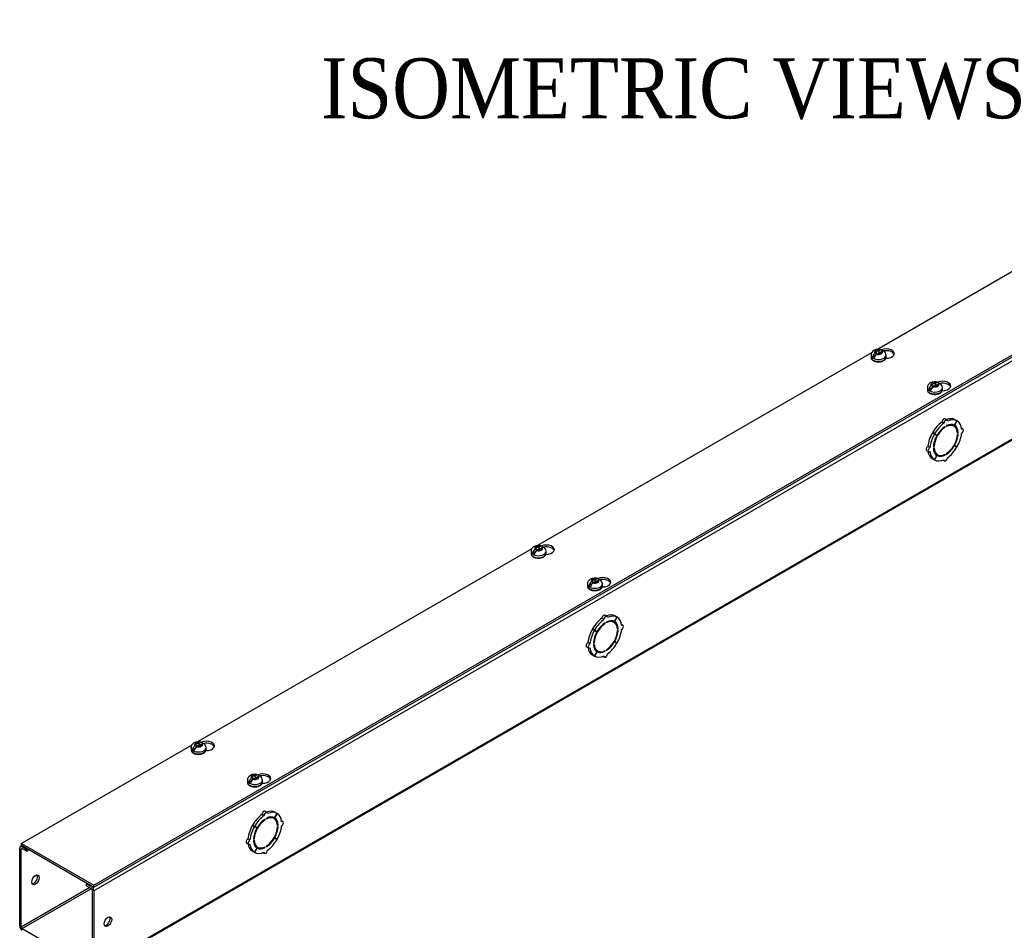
# Model space of a CAD drawing. Header units: inches. Extents: x 1 to 240, y -1 to 159.
# Tile 7 of 9: x 192 to 216, y 107 to 129. Entities that reach past the tile are written whole.
import ezdxf
from ezdxf.enums import TextEntityAlignment as Align

# ---------------------------------------------------------------- set-up
doc = ezdxf.new("R2010")
doc.units = ezdxf.units.IN
doc.header["$MEASUREMENT"] = 0
for name, color, linetype in [('COM56308-1', 7, 'Continuous'), ('COM70721-5', 7, 'Continuous'), ('Default', 7, 'Continuous'), ('SCS19515', 7, 'Continuous')]:
    doc.layers.add(name, color=color, linetype=linetype)
doc.styles.add('SEACAD_Times_New_Roman', font='times.ttf')

# ---------------------------------------------------------------- blocks, each defined once
blk = doc.blocks.new('SE7')
at = {"layer": 'COM56308-1', "color": 7, "linetype": 'Continuous'}
for p, q in [((193.416, 107.629), (235.798, 132.098)), ((193.416, 107.582), (235.798, 132.051)), ((221.317, 125.82), (212.975, 121.004)), ((212.831, 120.921), (204.49, 116.105)), ((204.346, 116.022), (196.005, 111.206)), ((195.861, 111.123), (191.612, 108.67)), ((191.612, 108.67), (193.416, 107.629)), ((191.612, 108.624), (191.612, 108.67)), ((191.612, 108.624), (193.416, 107.582)), ((193.416, 107.582), (193.416, 107.629))]:
    blk.add_line(p, q, dxfattribs=at)
for centre, start_param, end_param in [((213.194, 120.901), 1.524825, 5.347731), ((213.194, 120.855), 3.341468, 5.038531), ((214.601, 120.089), 1.524825, 5.347731), ((214.601, 120.043), 3.341468, 5.038531), ((204.709, 116.002), 1.524825, 5.347731), ((204.709, 115.956), 3.341468, 5.038531), ((206.116, 115.19), 1.524825, 5.347731), ((206.116, 115.144), 3.341468, 5.038531), ((196.224, 111.103), 1.524825, 5.347731), ((196.224, 111.057), 3.341468, 5.038531), ((197.63, 110.291), 1.524825, 5.347731), ((197.63, 110.245), 3.341468, 5.038531)]:
    blk.add_ellipse(centre, major_axis=(-0.203, 0), ratio=0.57735, start_param=start_param, end_param=end_param, dxfattribs=at)
at = {"layer": 'COM70721-5', "color": 7, "linetype": 'Continuous'}
for p, q in [((235.843, 131.981), (193.416, 107.486)), ((193.416, 105.539), (235.843, 130.034)), ((193.398, 105.5), (235.825, 129.994)), ((214.636, 119.162), (214.585, 119.191)), ((214.712, 119.241), (214.661, 119.271)), ((214.96, 119.218), (214.898, 119.11)), ((214.9, 119.109), (214.963, 119.217)), ((214.96, 119.218), (214.909, 119.248)), ((214.963, 119.217), (214.96, 119.218)), ((214.666, 119.059), (214.65, 119.068)), ((214.666, 119.059), (214.666, 119.079)), ((214.695, 119.096), (214.695, 119.075)), ((214.887, 119.088), (214.836, 119.117)), ((214.9, 119.109), (214.898, 119.11)), ((215.107, 119.013), (215.073, 119.033)), ((214.398, 118.891), (214.347, 118.92)), ((214.347, 118.92), (214.41, 118.885)), ((214.4, 118.895), (214.349, 118.925)), ((214.412, 118.888), (214.349, 118.925)), ((214.398, 118.891), (214.461, 118.855)), ((214.463, 118.859), (214.4, 118.895)), ((214.461, 118.855), (214.41, 118.885)), ((214.463, 118.859), (214.412, 118.888)), ((214.989, 118.925), (214.97, 118.937)), ((214.972, 118.915), (214.989, 118.925)), ((214.989, 118.893), (214.972, 118.883)), ((214.203, 118.478), (214.254, 118.448)), ((214.285, 118.553), (214.234, 118.583)), ((214.371, 118.569), (214.389, 118.579)), ((214.389, 118.546), (214.371, 118.536)), ((214.389, 118.579), (214.373, 118.588)), ((214.898, 118.603), (214.886, 118.61)), ((214.9, 118.606), (214.888, 118.613)), ((214.898, 118.603), (214.96, 118.566)), ((214.963, 118.57), (214.9, 118.606)), ((214.398, 118.244), (214.347, 118.274)), ((214.461, 118.352), (214.398, 118.244)), ((214.4, 118.243), (214.398, 118.244)), ((214.4, 118.243), (214.463, 118.351)), ((214.423, 118.403), (214.474, 118.373)), ((214.463, 118.351), (214.461, 118.352)), ((214.615, 118.24), (214.649, 118.22)), ((214.666, 118.366), (214.647, 118.377)), ((214.666, 118.366), (214.666, 118.386)), ((214.695, 118.402), (214.695, 118.382)), ((206.151, 114.263), (206.1, 114.292)), ((206.226, 114.342), (206.175, 114.372)), ((206.475, 114.32), (206.413, 114.211)), ((206.415, 114.21), (206.478, 114.318)), ((206.475, 114.32), (206.424, 114.349)), ((206.478, 114.318), (206.475, 114.32)), ((205.915, 113.996), (205.864, 114.026)), ((205.926, 113.989), (205.864, 114.026)), ((206.181, 114.16), (206.164, 114.169)), ((206.181, 114.16), (206.181, 114.18)), ((206.209, 114.197), (206.209, 114.176)), ((206.401, 114.189), (206.35, 114.218)), ((206.415, 114.21), (206.413, 114.211)), ((206.504, 114.026), (206.485, 114.038)), ((206.486, 114.016), (206.504, 114.026)), ((206.622, 114.114), (206.587, 114.134)), ((205.913, 113.992), (205.862, 114.021)), ((205.862, 114.021), (205.924, 113.986)), ((205.913, 113.992), (205.975, 113.956)), ((205.977, 113.96), (205.915, 113.996)), ((205.975, 113.956), (205.924, 113.986)), ((205.977, 113.96), (205.926, 113.989)), ((206.504, 113.994), (206.486, 113.984)), ((205.718, 113.579), (205.769, 113.549)), ((205.8, 113.654), (205.749, 113.684)), ((205.886, 113.67), (205.904, 113.68)), ((205.904, 113.647), (205.886, 113.637)), ((205.904, 113.68), (205.887, 113.689)), ((206.413, 113.704), (206.4, 113.711)), ((206.415, 113.707), (206.402, 113.714)), ((206.413, 113.704), (206.475, 113.667)), ((206.478, 113.671), (206.415, 113.707)), ((205.913, 113.345), (205.862, 113.375)), ((205.975, 113.453), (205.913, 113.345)), ((205.915, 113.344), (205.913, 113.345)), ((205.915, 113.344), (205.977, 113.452)), ((205.938, 113.504), (205.989, 113.474)), ((205.977, 113.452), (205.975, 113.453)), ((206.13, 113.341), (206.164, 113.321)), ((206.181, 113.467), (206.162, 113.478)), ((206.181, 113.467), (206.181, 113.487)), ((206.209, 113.503), (206.209, 113.483)), ((197.666, 109.364), (197.615, 109.393)), ((197.741, 109.443), (197.69, 109.473)), ((197.99, 109.421), (197.928, 109.312)), ((197.93, 109.311), (197.992, 109.419)), ((197.99, 109.421), (197.939, 109.45)), ((197.992, 109.419), (197.99, 109.421)), ((197.427, 109.093), (197.376, 109.122)), ((197.376, 109.122), (197.439, 109.087)), ((197.43, 109.097), (197.379, 109.127)), ((197.441, 109.09), (197.379, 109.127)), ((197.696, 109.261), (197.679, 109.27)), ((197.696, 109.261), (197.696, 109.281)), ((197.724, 109.298), (197.724, 109.277)), ((197.916, 109.29), (197.865, 109.319)), ((197.93, 109.311), (197.928, 109.312)), ((198.019, 109.127), (198, 109.139)), ((198.001, 109.117), (198.019, 109.127)), ((198.136, 109.215), (198.102, 109.235)), ((197.427, 109.093), (197.49, 109.057)), ((197.492, 109.061), (197.43, 109.097)), ((197.49, 109.057), (197.439, 109.087)), ((197.492, 109.061), (197.441, 109.09)), ((198.019, 109.095), (198.001, 109.085)), ((197.232, 108.68), (197.283, 108.65)), ((197.315, 108.756), (197.264, 108.785)), ((197.401, 108.771), (197.418, 108.781)), ((197.418, 108.748), (197.401, 108.738)), ((197.418, 108.781), (197.402, 108.79)), ((197.928, 108.805), (197.915, 108.812)), ((197.93, 108.808), (197.917, 108.815)), ((197.928, 108.805), (197.99, 108.768)), ((197.992, 108.772), (197.93, 108.808)), ((191.568, 106.606), (191.568, 108.553)), ((191.626, 108.616), (191.586, 108.593)), ((191.608, 108.53), (191.629, 108.542)), ((191.608, 106.583), (191.608, 108.53)), ((191.651, 108.601), (191.629, 108.589)), ((191.629, 108.589), (191.745, 108.522)), ((191.629, 108.542), (191.745, 108.475)), ((191.745, 108.522), (191.767, 108.534)), ((191.745, 108.475), (191.745, 108.522)), ((191.745, 108.475), (191.807, 108.511)), ((197.427, 108.446), (197.376, 108.476)), ((197.49, 108.554), (197.427, 108.446)), ((197.43, 108.445), (197.427, 108.446)), ((197.43, 108.445), (197.492, 108.553)), ((197.453, 108.605), (197.504, 108.575)), ((197.492, 108.553), (197.49, 108.554)), ((197.644, 108.442), (197.679, 108.422)), ((197.696, 108.568), (197.676, 108.579)), ((197.696, 108.568), (197.696, 108.588)), ((197.724, 108.604), (197.724, 108.584)), ((193.262, 107.671), (193.239, 107.659)), ((193.239, 107.659), (193.355, 107.592)), ((193.239, 107.612), (193.239, 107.659)), ((193.315, 107.568), (191.608, 106.583)), ((191.629, 106.547), (193.356, 107.545)), ((193.239, 107.612), (193.355, 107.545)), ((193.355, 107.592), (193.378, 107.604)), ((193.376, 107.51), (193.376, 105.562)), ((193.416, 107.486), (193.416, 105.539)), ((191.629, 106.547), (193.355, 105.55))]:
    blk.add_line(p, q, dxfattribs=at)
for centre, major_axis, start_param, end_param in [((214.629, 118.76), (0.281, 0.487), 0.896739, 1.566433), ((214.629, 119.216), (-0.0313, -0.0541), 3.141593, 5.497787), ((214.68, 119.187), (-0.0312, -0.0541), 2.356194, 5.497787), ((214.629, 118.76), (0.281, 0.487), 0.004363, 0.620067), ((214.68, 118.731), (0.281, 0.487), 0.004363, 0.674057), ((214.68, 118.731), (0.281, 0.487), 5.609128, 6.278822), ((214.68, 118.731), (-0.206, -0.357), 3.975495, 5.449283), ((214.68, 118.731), (0.281, 0.487), 0.896739, 1.566433), ((214.68, 118.731), (0.219, 0.379), 0.831128, 1.566433), ((214.68, 118.731), (-0.206, -0.357), 2.404698, 3.878487), ((214.68, 118.731), (0.219, 0.379), 0.004363, 0.739668), ((214.629, 118.76), (-0.206, -0.357), 3.141593, 3.271499), ((214.629, 118.76), (0.219, 0.379), 5.920402, 6.166551), ((214.68, 118.731), (0.219, 0.379), 5.543517, 6.278822), ((215.076, 118.959), (-0.0312, -0.0541), 0.785398, 3.926991), ((214.629, 118.76), (-0.281, -0.487), 4.716752, 5.386446), ((214.68, 118.731), (-0.281, -0.487), 4.716752, 5.386446), ((214.68, 118.731), (-0.219, -0.379), 4.716752, 5.452057), ((214.629, 118.76), (-0.206, -0.357), 4.707761, 4.717017), ((214.68, 118.731), (0.206, 0.357), 3.975495, 5.449283), ((214.68, 118.731), (0.219, 0.379), 4.716752, 5.452057), ((214.68, 118.731), (0.281, 0.487), 4.716752, 5.386446), ((214.234, 118.532), (0.0313, 0.0541), 0.785398, 3.141593), ((214.629, 118.76), (-0.281, -0.487), 5.663118, 6.278822), ((214.285, 118.502), (0.0313, 0.0541), 0.785398, 3.926991), ((214.68, 118.731), (-0.281, -0.487), 5.609128, 6.278822), ((214.68, 118.731), (-0.219, -0.379), 5.543517, 6.278822), ((214.68, 118.731), (0.206, 0.357), 2.404698, 3.878487), ((214.68, 118.731), (-0.219, -0.379), 0.831128, 1.566433), ((214.68, 118.731), (-0.281, -0.487), 0.896739, 1.566433), ((214.629, 118.76), (0.206, 0.357), 3.011687, 3.141593), ((214.68, 118.731), (-0.281, -0.487), 0.004363, 0.674057), ((214.629, 118.76), (-0.219, -0.379), 0.116634, 0.362783), ((214.68, 118.731), (-0.219, -0.379), 0.004363, 0.739668), ((214.68, 118.274), (0.0312, 0.0541), 2.356194, 5.497787), ((206.144, 113.861), (0.281, 0.487), 0.896739, 1.566433), ((206.144, 114.317), (-0.0313, -0.0541), 3.141593, 5.497787), ((206.195, 114.288), (-0.0312, -0.0541), 2.356194, 5.497787), ((206.144, 113.861), (0.281, 0.487), 0.004363, 0.620067), ((206.195, 113.832), (0.281, 0.487), 0.004363, 0.674057), ((206.195, 113.832), (0.281, 0.487), 5.609128, 6.278822), ((206.195, 113.832), (-0.206, -0.357), 3.975495, 5.449283), ((206.195, 113.832), (0.281, 0.487), 0.896739, 1.566433), ((206.195, 113.832), (0.219, 0.379), 0.831128, 1.566433), ((206.195, 113.832), (-0.206, -0.357), 2.404698, 3.878487), ((206.195, 113.832), (0.219, 0.379), 0.004363, 0.739668), ((206.144, 113.861), (-0.206, -0.357), 3.141593, 3.271499), ((206.144, 113.861), (0.219, 0.379), 5.920402, 6.166551), ((206.195, 113.832), (0.219, 0.379), 5.543517, 6.278822), ((206.59, 114.06), (-0.0313, -0.0541), 0.785398, 3.926991), ((206.144, 113.861), (-0.281, -0.487), 4.716752, 5.386446), ((206.195, 113.832), (-0.281, -0.487), 4.716752, 5.386446), ((206.195, 113.832), (-0.219, -0.379), 4.716752, 5.452057), ((206.144, 113.861), (-0.206, -0.357), 4.707761, 4.717017), ((206.195, 113.832), (0.206, 0.357), 3.975495, 5.449283), ((206.195, 113.832), (0.219, 0.379), 4.716752, 5.452057), ((206.195, 113.832), (0.281, 0.487), 4.716752, 5.386446), ((205.749, 113.633), (0.0313, 0.0541), 0.785398, 3.141593), ((206.144, 113.861), (-0.281, -0.487), 5.663118, 6.278822), ((205.8, 113.603), (0.0312, 0.0541), 0.785398, 3.926991), ((206.195, 113.832), (-0.281, -0.487), 5.609128, 6.278822), ((206.195, 113.832), (-0.219, -0.379), 5.543517, 6.278822), ((206.195, 113.832), (0.206, 0.357), 2.404698, 3.878487), ((206.195, 113.832), (-0.219, -0.379), 0.831128, 1.566433), ((206.195, 113.832), (-0.281, -0.487), 0.896739, 1.566433), ((206.144, 113.861), (0.206, 0.357), 3.011687, 3.141593), ((206.195, 113.832), (-0.281, -0.487), 0.004363, 0.674057), ((206.144, 113.861), (-0.219, -0.379), 0.116634, 0.362783), ((206.195, 113.832), (-0.219, -0.379), 0.004363, 0.739668), ((206.195, 113.375), (0.0312, 0.0541), 2.356194, 5.497787), ((197.659, 108.962), (0.281, 0.487), 0.896739, 1.566433), ((197.71, 108.933), (0.281, 0.487), 0.896739, 1.566433), ((197.659, 109.419), (-0.0312, -0.0541), 3.141593, 5.497787), ((197.71, 109.389), (-0.0312, -0.0541), 2.356194, 5.497787), ((197.659, 108.962), (0.281, 0.487), 0.004363, 0.620067), ((197.71, 108.933), (-0.206, -0.357), 2.404698, 3.878487), ((197.71, 108.933), (0.281, 0.487), 0.004363, 0.674057), ((197.71, 108.933), (0.281, 0.487), 5.609128, 6.278822), ((197.659, 108.962), (-0.281, -0.487), 4.716752, 5.386446), ((197.71, 108.933), (-0.206, -0.357), 3.975495, 5.449283), ((197.71, 108.933), (0.219, 0.379), 0.831128, 1.566433), ((197.71, 108.933), (0.219, 0.379), 0.004363, 0.739668), ((197.659, 108.962), (-0.206, -0.357), 3.141593, 3.271499), ((197.659, 108.962), (0.219, 0.379), 5.920402, 6.166551), ((197.71, 108.933), (0.219, 0.379), 5.543517, 6.278822), ((197.71, 108.933), (0.281, 0.487), 4.716752, 5.386446), ((198.105, 109.161), (-0.0313, -0.0541), 0.785398, 3.926991), ((197.71, 108.933), (-0.281, -0.487), 4.716752, 5.386446), ((197.71, 108.933), (-0.219, -0.379), 4.716752, 5.452057), ((197.659, 108.962), (-0.206, -0.357), 4.707761, 4.717017), ((197.71, 108.933), (0.206, 0.357), 3.975495, 5.449283), ((197.71, 108.933), (0.219, 0.379), 4.716752, 5.452057), ((197.264, 108.734), (0.0312, 0.0541), 0.785398, 3.141593), ((197.659, 108.962), (-0.281, -0.487), 5.663118, 6.278822), ((197.315, 108.704), (0.0313, 0.0541), 0.785398, 3.926991), ((197.71, 108.933), (-0.281, -0.487), 5.609128, 6.278822), ((197.71, 108.933), (-0.219, -0.379), 5.543517, 6.278822), ((197.71, 108.933), (0.206, 0.357), 2.404698, 3.878487), ((197.659, 108.962), (0.206, 0.357), 3.011687, 3.141593), ((197.71, 108.933), (-0.219, -0.379), 0.831128, 1.566433), ((197.71, 108.933), (-0.281, -0.487), 0.896739, 1.566433), ((191.629, 108.518), (0.043, -0.0745), 2.356194, 3.926991), ((191.629, 108.518), (0.0145, -0.0251), 2.356194, 3.926991), ((197.71, 108.933), (-0.281, -0.487), 0.004363, 0.674057), ((197.659, 108.962), (-0.219, -0.379), 0.116634, 0.362783), ((197.71, 108.933), (-0.219, -0.379), 0.004363, 0.739668), ((197.71, 108.476), (0.0312, 0.0541), 2.356194, 5.497787), ((191.921, 107.784), (0.066, 0.115), 3.44948, 5.975298), ((193.355, 107.521), (-0.043, 0.0745), 3.926991, 5.497787), ((193.355, 107.521), (-0.0145, 0.0251), 3.926991, 5.497787), ((193.73, 106.74), (-0.066, -0.115), 0.307887, 2.833706), ((191.629, 106.571), (-0.043, 0.0745), 0.785398, 2.356194), ((191.629, 106.571), (-0.0145, 0.0251), 0.785398, 2.356194)]:
    blk.add_ellipse(centre, major_axis=major_axis, ratio=0.57735, start_param=start_param, end_param=end_param, dxfattribs=at)
for centre, major_axis in [((191.962, 107.761), (0.066, 0.115)), ((193.77, 106.717), (-0.066, -0.115))]:
    blk.add_ellipse(centre, major_axis=major_axis, ratio=0.57735, dxfattribs=at)
at = {"layer": 'SCS19515', "color": 7, "linetype": 'Continuous'}
for p, q in [((212.946, 120.925), (212.915, 120.907)), ((212.946, 120.965), (213.016, 120.965)), ((212.946, 120.925), (212.946, 120.965)), ((212.946, 120.925), (212.946, 120.874)), ((212.946, 120.904), (213.016, 120.904)), ((213.046, 120.983), (213.016, 120.965)), ((213.016, 120.904), (213.016, 120.965)), ((213.058, 120.929), (213.016, 120.904)), ((213.058, 120.941), (213.089, 120.959)), ((213.058, 120.941), (213.058, 120.901)), ((212.815, 120.859), (212.815, 120.81)), ((212.922, 120.85), (212.851, 120.809)), ((212.958, 120.883), (212.988, 120.901)), ((213.058, 120.901), (212.988, 120.901)), ((213.19, 120.81), (213.19, 120.859)), ((214.453, 120.171), (214.422, 120.153)), ((214.221, 120.047), (214.221, 119.998)), ((214.329, 120.038), (214.257, 119.997)), ((214.352, 120.113), (214.322, 120.095)), ((214.352, 120.153), (214.422, 120.153)), ((214.352, 120.113), (214.352, 120.153)), ((214.352, 120.113), (214.352, 120.062)), ((214.352, 120.092), (214.422, 120.092)), ((214.364, 120.071), (214.395, 120.089)), ((214.464, 120.089), (214.395, 120.089)), ((214.422, 120.092), (214.422, 120.153)), ((214.464, 120.117), (214.422, 120.092)), ((214.464, 120.129), (214.495, 120.147)), ((214.464, 120.129), (214.464, 120.089)), ((214.596, 119.998), (214.596, 120.047)), ((204.461, 116.026), (204.43, 116.008)), ((204.461, 116.066), (204.53, 116.066)), ((204.461, 116.026), (204.461, 116.066)), ((204.461, 116.026), (204.461, 115.975)), ((204.461, 116.005), (204.53, 116.005)), ((204.472, 115.984), (204.503, 116.002)), ((204.573, 116.002), (204.503, 116.002)), ((204.561, 116.084), (204.53, 116.066)), ((204.53, 116.005), (204.53, 116.066)), ((204.573, 116.03), (204.53, 116.005)), ((204.573, 116.042), (204.604, 116.06)), ((204.573, 116.042), (204.573, 116.002)), ((204.329, 115.96), (204.329, 115.911)), ((204.437, 115.951), (204.366, 115.91)), ((204.704, 115.911), (204.704, 115.96)), ((205.867, 115.254), (205.937, 115.254)), ((205.867, 115.214), (205.867, 115.254)), ((205.968, 115.272), (205.937, 115.254)), ((205.937, 115.193), (205.937, 115.254)), ((205.736, 115.148), (205.736, 115.099)), ((205.843, 115.139), (205.772, 115.098)), ((205.867, 115.214), (205.836, 115.196)), ((205.867, 115.214), (205.867, 115.163)), ((205.867, 115.193), (205.937, 115.193)), ((205.879, 115.172), (205.91, 115.19)), ((205.979, 115.19), (205.91, 115.19)), ((205.979, 115.218), (205.937, 115.193)), ((205.979, 115.23), (206.01, 115.248)), ((205.979, 115.23), (205.979, 115.19)), ((206.111, 115.099), (206.111, 115.148)), ((195.975, 111.127), (195.945, 111.109)), ((195.975, 111.167), (196.045, 111.167)), ((195.975, 111.127), (195.975, 111.167)), ((195.975, 111.127), (195.975, 111.076)), ((195.975, 111.106), (196.045, 111.106)), ((195.987, 111.085), (196.018, 111.103)), ((196.087, 111.103), (196.018, 111.103)), ((196.076, 111.185), (196.045, 111.167)), ((196.045, 111.106), (196.045, 111.167)), ((196.087, 111.131), (196.045, 111.106)), ((196.087, 111.143), (196.118, 111.161)), ((196.087, 111.143), (196.087, 111.103)), ((195.844, 111.061), (195.844, 111.013)), ((195.952, 111.052), (195.88, 111.011)), ((196.219, 111.013), (196.219, 111.061)), ((197.382, 110.355), (197.451, 110.355)), ((197.382, 110.315), (197.382, 110.355)), ((197.482, 110.373), (197.451, 110.355)), ((197.451, 110.294), (197.451, 110.355)), ((197.494, 110.331), (197.525, 110.349)), ((197.25, 110.249), (197.25, 110.201)), ((197.358, 110.24), (197.287, 110.199)), ((197.382, 110.315), (197.351, 110.297)), ((197.382, 110.315), (197.382, 110.264)), ((197.382, 110.294), (197.451, 110.294)), ((197.394, 110.273), (197.424, 110.291)), ((197.494, 110.291), (197.424, 110.291)), ((197.494, 110.319), (197.451, 110.294)), ((197.494, 110.331), (197.494, 110.291)), ((197.625, 110.201), (197.625, 110.249))]:
    blk.add_line(p, q, dxfattribs=at)
for centre, radius, start, end in [((212.951, 120.856), 0.136, 117.4666, 178.6082), ((212.993, 120.786), 0.144, 122.6431, 170.9725), ((213.003, 120.763), 0.243, 69.2476, 118.0808), ((213.059, 120.858), 0.13, 0.514, 51.6165), ((213.035, 120.762), 0.144, 122.6435, 170.9722), ((213.085, 120.817), 0.104, 295.0406, 356.3742), ((214.409, 119.951), 0.243, 69.2476, 118.0808), ((214.357, 120.044), 0.136, 117.4666, 178.6082), ((214.399, 119.974), 0.144, 122.6431, 170.9725), ((214.442, 119.95), 0.144, 122.6435, 170.9722), ((214.492, 120.005), 0.104, 295.0406, 356.3742), ((214.465, 120.046), 0.13, 0.514, 51.6165), ((204.466, 115.957), 0.136, 117.4666, 178.6082), ((204.507, 115.887), 0.144, 122.6431, 170.9725), ((204.517, 115.864), 0.243, 69.2476, 118.0808), ((204.574, 115.959), 0.13, 0.514, 51.6165), ((204.55, 115.863), 0.144, 122.6435, 170.9722), ((204.6, 115.918), 0.104, 295.0406, 356.3742), ((205.872, 115.145), 0.136, 117.4666, 178.6082), ((205.924, 115.052), 0.243, 69.2476, 118.0808), ((205.914, 115.075), 0.144, 122.6431, 170.9725), ((205.956, 115.051), 0.144, 122.6435, 170.9722), ((206.006, 115.106), 0.104, 295.0406, 356.3742), ((205.98, 115.147), 0.13, 0.514, 51.6165), ((195.98, 111.058), 0.136, 117.4666, 178.6082), ((196.022, 110.988), 0.144, 122.6431, 170.9725), ((196.032, 110.965), 0.243, 69.2476, 118.0808), ((196.065, 110.964), 0.144, 122.6435, 170.9722), ((196.088, 111.06), 0.13, 0.514, 51.6165), ((196.115, 111.019), 0.104, 295.0406, 356.3742), ((197.387, 110.246), 0.136, 117.4666, 178.6082), ((197.439, 110.153), 0.243, 69.2476, 118.0808), ((197.495, 110.248), 0.13, 0.514, 51.6165), ((197.429, 110.176), 0.144, 122.6431, 170.9725), ((197.471, 110.152), 0.144, 122.6435, 170.9722), ((197.521, 110.207), 0.104, 295.0406, 356.3742)]:
    blk.add_arc(centre, radius, start, end, dxfattribs=at)
for centre, major_axis, start_param, end_param in [((213.002, 120.933), (0.0975, 0), 1.098165, 3.614224), ((213.002, 120.933), (-0.0975, 0), 1.098165, 3.614224), ((213.002, 120.859), (-0.187, 0), 0.000034, 3.141695), ((213.002, 120.81), (0.187, 0), 3.141593, 6.283185), ((213.002, 120.872), (-0.186, 0), 0.623612, 0.947184), ((214.408, 120.121), (0.0975, 0), 1.098165, 3.614224), ((214.408, 120.047), (-0.187, 0), 0.000034, 3.141695), ((214.408, 119.998), (0.187, 0), 3.141593, 6.283185), ((214.408, 120.06), (-0.186, 0), 0.623612, 0.947184), ((214.408, 120.121), (-0.0975, 0), 1.098165, 3.614224), ((204.517, 116.034), (0.0975, 0), 1.098165, 3.614224), ((204.517, 116.034), (-0.0975, 0), 1.098165, 3.614224), ((204.517, 115.96), (-0.188, 0), 0.000034, 3.141695), ((204.517, 115.911), (0.188, 0), 3.141593, 6.283185), ((204.517, 115.973), (-0.186, 0), 0.623612, 0.947184), ((205.923, 115.222), (0.0975, 0), 1.098165, 3.614224), ((205.923, 115.148), (-0.188, 0), 0.000034, 3.141695), ((205.923, 115.099), (0.188, 0), 3.141593, 6.283185), ((205.923, 115.161), (-0.186, 0), 0.623612, 0.947184), ((205.923, 115.222), (-0.0975, 0), 1.098165, 3.614224), ((196.031, 111.135), (0.0975, 0), 1.098165, 3.614224), ((196.031, 111.135), (-0.0975, 0), 1.098165, 3.614224), ((196.031, 111.061), (-0.188, 0), 0.000034, 3.141695), ((196.031, 111.013), (0.187, 0), 3.141593, 6.283185), ((196.031, 111.074), (-0.186, 0), 0.623612, 0.947184), ((197.438, 110.323), (0.0975, 0), 1.098165, 3.614224), ((197.438, 110.323), (-0.0975, 0), 1.098165, 3.614224), ((197.438, 110.249), (-0.187, 0), 0.000034, 3.141695), ((197.438, 110.201), (0.187, 0), 3.141593, 6.283185), ((197.438, 110.262), (-0.186, 0), 0.623612, 0.947184)]:
    blk.add_ellipse(centre, major_axis=major_axis, ratio=0.57735, start_param=start_param, end_param=end_param, dxfattribs=at)
for points, knots in [([(213.109, 120.967), (213.109, 120.968), (213.108, 120.969), (213.107, 120.973), (213.105, 120.976), (213.101, 120.982), (213.099, 120.984), (213.094, 120.988), (213.091, 120.989), (213.085, 120.991), (213.082, 120.992), (213.076, 120.992), (213.072, 120.992), (213.065, 120.991), (213.061, 120.99), (213.054, 120.987), (213.05, 120.985), (213.046, 120.983)], [0.0861551, 0.0861551, 0.0861551, 0.0861551, 0.125, 0.125, 0.25, 0.25, 0.375, 0.375, 0.5, 0.5, 0.625, 0.625, 0.75, 0.75, 0.875, 0.875, 1, 1, 1, 1]), ([(213.089, 120.959), (213.093, 120.961), (213.096, 120.963), (213.104, 120.965), (213.108, 120.966), (213.115, 120.968), (213.118, 120.968), (213.125, 120.968), (213.128, 120.967), (213.134, 120.965), (213.136, 120.963), (213.139, 120.961), (213.14, 120.961), (213.14, 120.961)], [0, 0, 0, 0, 0.125, 0.125, 0.25, 0.25, 0.375, 0.375, 0.5, 0.5, 0.625, 0.625, 0.6402964, 0.6402964, 0.6402964, 0.6402964]), ([(212.815, 120.811), (212.815, 120.806), (212.815, 120.797), (212.819, 120.783), (212.826, 120.769), (212.835, 120.755), (212.846, 120.743), (212.86, 120.731), (212.877, 120.721), (212.895, 120.712), (212.915, 120.705), (212.936, 120.699), (212.958, 120.695), (212.981, 120.692), (213.004, 120.691), (213.027, 120.692), (213.05, 120.695), (213.072, 120.7), (213.093, 120.706), (213.112, 120.713), (213.123, 120.719), (213.129, 120.722)], [0, 0, 0, 0, 0.044411, 0.093149, 0.14226, 0.192446, 0.244069, 0.297063, 0.351021, 0.405447, 0.459922, 0.514271, 0.568467, 0.62254, 0.676546, 0.730553, 0.784618, 0.838806, 0.893192, 0.947841, 1, 1, 1, 1]), ([(214.515, 120.155), (214.515, 120.156), (214.515, 120.157), (214.513, 120.161), (214.511, 120.164), (214.508, 120.17), (214.505, 120.172), (214.5, 120.176), (214.498, 120.177), (214.492, 120.179), (214.489, 120.18), (214.482, 120.18), (214.479, 120.18), (214.472, 120.179), (214.468, 120.178), (214.46, 120.175), (214.457, 120.173), (214.453, 120.171)], [0.0861551, 0.0861551, 0.0861551, 0.0861551, 0.125, 0.125, 0.25, 0.25, 0.375, 0.375, 0.5, 0.5, 0.625, 0.625, 0.75, 0.75, 0.875, 0.875, 1, 1, 1, 1]), ([(214.221, 119.999), (214.221, 119.994), (214.222, 119.985), (214.226, 119.971), (214.232, 119.957), (214.241, 119.943), (214.253, 119.931), (214.267, 119.919), (214.283, 119.909), (214.301, 119.9), (214.321, 119.893), (214.342, 119.887), (214.365, 119.883), (214.387, 119.88), (214.41, 119.879), (214.433, 119.88), (214.456, 119.883), (214.478, 119.888), (214.499, 119.894), (214.519, 119.901), (214.53, 119.907), (214.536, 119.91)], [0, 0, 0, 0, 0.044411, 0.093149, 0.14226, 0.192446, 0.244069, 0.297063, 0.351021, 0.405447, 0.459922, 0.514271, 0.568467, 0.62254, 0.676546, 0.730553, 0.784618, 0.838806, 0.893192, 0.947841, 1, 1, 1, 1]), ([(214.495, 120.147), (214.499, 120.149), (214.503, 120.151), (214.51, 120.153), (214.514, 120.154), (214.521, 120.156), (214.525, 120.156), (214.531, 120.156), (214.534, 120.155), (214.54, 120.153), (214.543, 120.151), (214.546, 120.149), (214.546, 120.149), (214.546, 120.149)], [0, 0, 0, 0, 0.125, 0.125, 0.25, 0.25, 0.375, 0.375, 0.5, 0.5, 0.625, 0.625, 0.6402964, 0.6402964, 0.6402964, 0.6402964]), ([(204.624, 116.068), (204.623, 116.069), (204.623, 116.07), (204.621, 116.074), (204.62, 116.077), (204.616, 116.083), (204.614, 116.085), (204.609, 116.089), (204.606, 116.09), (204.6, 116.092), (204.597, 116.093), (204.59, 116.093), (204.587, 116.093), (204.58, 116.092), (204.576, 116.091), (204.569, 116.088), (204.565, 116.086), (204.561, 116.084)], [0.0861551, 0.0861551, 0.0861551, 0.0861551, 0.125, 0.125, 0.25, 0.25, 0.375, 0.375, 0.5, 0.5, 0.625, 0.625, 0.75, 0.75, 0.875, 0.875, 1, 1, 1, 1]), ([(204.604, 116.06), (204.607, 116.062), (204.611, 116.064), (204.619, 116.066), (204.622, 116.068), (204.629, 116.069), (204.633, 116.069), (204.64, 116.069), (204.643, 116.068), (204.648, 116.066), (204.651, 116.064), (204.654, 116.062), (204.654, 116.062), (204.655, 116.062)], [0, 0, 0, 0, 0.125, 0.125, 0.25, 0.25, 0.375, 0.375, 0.5, 0.5, 0.625, 0.625, 0.6402964, 0.6402964, 0.6402964, 0.6402964]), ([(204.329, 115.912), (204.33, 115.907), (204.33, 115.898), (204.334, 115.884), (204.34, 115.87), (204.349, 115.856), (204.361, 115.844), (204.375, 115.832), (204.391, 115.822), (204.41, 115.813), (204.429, 115.806), (204.451, 115.8), (204.473, 115.796), (204.496, 115.793), (204.519, 115.792), (204.542, 115.793), (204.564, 115.796), (204.586, 115.801), (204.607, 115.807), (204.627, 115.814), (204.638, 115.82), (204.644, 115.823)], [0, 0, 0, 0, 0.044411, 0.093149, 0.14226, 0.192446, 0.244069, 0.297063, 0.351021, 0.405447, 0.459922, 0.514271, 0.568467, 0.62254, 0.676546, 0.730553, 0.784618, 0.838806, 0.893192, 0.947841, 1, 1, 1, 1]), ([(206.03, 115.256), (206.03, 115.257), (206.029, 115.258), (206.028, 115.262), (206.026, 115.265), (206.022, 115.271), (206.02, 115.273), (206.015, 115.277), (206.012, 115.278), (206.007, 115.28), (206.003, 115.281), (205.997, 115.281), (205.993, 115.281), (205.986, 115.28), (205.983, 115.279), (205.975, 115.276), (205.971, 115.274), (205.968, 115.272)], [0.0861551, 0.0861551, 0.0861551, 0.0861551, 0.125, 0.125, 0.25, 0.25, 0.375, 0.375, 0.5, 0.5, 0.625, 0.625, 0.75, 0.75, 0.875, 0.875, 1, 1, 1, 1]), ([(206.01, 115.248), (206.014, 115.25), (206.018, 115.252), (206.025, 115.254), (206.029, 115.256), (206.036, 115.257), (206.039, 115.257), (206.046, 115.257), (206.049, 115.256), (206.055, 115.254), (206.058, 115.252), (206.06, 115.25), (206.061, 115.25), (206.061, 115.25)], [0, 0, 0, 0, 0.125, 0.125, 0.25, 0.25, 0.375, 0.375, 0.5, 0.5, 0.625, 0.625, 0.6402964, 0.6402964, 0.6402964, 0.6402964]), ([(205.736, 115.1), (205.736, 115.095), (205.736, 115.086), (205.74, 115.072), (205.747, 115.058), (205.756, 115.044), (205.767, 115.032), (205.781, 115.02), (205.798, 115.01), (205.816, 115.001), (205.836, 114.994), (205.857, 114.988), (205.879, 114.984), (205.902, 114.981), (205.925, 114.98), (205.948, 114.981), (205.971, 114.984), (205.993, 114.989), (206.014, 114.995), (206.034, 115.002), (206.044, 115.008), (206.051, 115.011)], [0, 0, 0, 0, 0.044411, 0.093149, 0.14226, 0.192446, 0.244069, 0.297063, 0.351021, 0.405447, 0.459922, 0.514271, 0.568467, 0.62254, 0.676546, 0.730553, 0.784618, 0.838806, 0.893192, 0.947841, 1, 1, 1, 1]), ([(196.138, 111.169), (196.138, 111.17), (196.138, 111.171), (196.136, 111.175), (196.134, 111.178), (196.131, 111.184), (196.128, 111.186), (196.123, 111.19), (196.121, 111.191), (196.115, 111.193), (196.112, 111.194), (196.105, 111.194), (196.102, 111.194), (196.095, 111.193), (196.091, 111.192), (196.083, 111.189), (196.08, 111.187), (196.076, 111.185)], [0.0861551, 0.0861551, 0.0861551, 0.0861551, 0.125, 0.125, 0.25, 0.25, 0.375, 0.375, 0.5, 0.5, 0.625, 0.625, 0.75, 0.75, 0.875, 0.875, 1, 1, 1, 1]), ([(196.118, 111.161), (196.122, 111.163), (196.126, 111.165), (196.133, 111.168), (196.137, 111.169), (196.144, 111.17), (196.148, 111.17), (196.154, 111.17), (196.157, 111.169), (196.163, 111.167), (196.166, 111.165), (196.169, 111.163), (196.169, 111.163), (196.169, 111.163)], [0, 0, 0, 0, 0.125, 0.125, 0.25, 0.25, 0.375, 0.375, 0.5, 0.5, 0.625, 0.625, 0.6402964, 0.6402964, 0.6402964, 0.6402964]), ([(195.844, 111.013), (195.844, 111.008), (195.845, 110.999), (195.849, 110.985), (195.855, 110.971), (195.864, 110.957), (195.876, 110.945), (195.89, 110.933), (195.906, 110.923), (195.924, 110.914), (195.944, 110.907), (195.965, 110.901), (195.988, 110.897), (196.01, 110.894), (196.033, 110.893), (196.056, 110.894), (196.079, 110.897), (196.101, 110.902), (196.122, 110.908), (196.142, 110.915), (196.153, 110.921), (196.159, 110.925)], [0, 0, 0, 0, 0.044411, 0.093149, 0.14226, 0.192446, 0.244069, 0.297063, 0.351021, 0.405447, 0.459922, 0.514271, 0.568467, 0.62254, 0.676546, 0.730553, 0.784618, 0.838806, 0.893192, 0.947841, 1, 1, 1, 1]), ([(197.545, 110.357), (197.545, 110.358), (197.544, 110.359), (197.542, 110.363), (197.541, 110.366), (197.537, 110.372), (197.535, 110.374), (197.53, 110.378), (197.527, 110.379), (197.521, 110.381), (197.518, 110.382), (197.512, 110.382), (197.508, 110.382), (197.501, 110.381), (197.497, 110.38), (197.49, 110.377), (197.486, 110.375), (197.482, 110.373)], [0.0861551, 0.0861551, 0.0861551, 0.0861551, 0.125, 0.125, 0.25, 0.25, 0.375, 0.375, 0.5, 0.5, 0.625, 0.625, 0.75, 0.75, 0.875, 0.875, 1, 1, 1, 1]), ([(197.525, 110.349), (197.529, 110.351), (197.532, 110.353), (197.54, 110.356), (197.543, 110.357), (197.551, 110.358), (197.554, 110.358), (197.561, 110.358), (197.564, 110.357), (197.57, 110.355), (197.572, 110.353), (197.575, 110.351), (197.575, 110.351), (197.576, 110.351)], [0, 0, 0, 0, 0.125, 0.125, 0.25, 0.25, 0.375, 0.375, 0.5, 0.5, 0.625, 0.625, 0.6402964, 0.6402964, 0.6402964, 0.6402964]), ([(197.251, 110.201), (197.251, 110.196), (197.251, 110.187), (197.255, 110.173), (197.261, 110.159), (197.27, 110.145), (197.282, 110.133), (197.296, 110.121), (197.312, 110.111), (197.331, 110.102), (197.351, 110.095), (197.372, 110.089), (197.394, 110.085), (197.417, 110.082), (197.44, 110.081), (197.463, 110.082), (197.486, 110.085), (197.508, 110.09), (197.528, 110.096), (197.548, 110.103), (197.559, 110.109), (197.565, 110.113)], [0, 0, 0, 0, 0.044411, 0.093149, 0.14226, 0.192446, 0.244069, 0.297063, 0.351021, 0.405447, 0.459922, 0.514271, 0.568467, 0.62254, 0.676546, 0.730553, 0.784618, 0.838806, 0.893192, 0.947841, 1, 1, 1, 1])]:
    blk.add_open_spline(points, degree=3, knots=knots, dxfattribs=at)

msp = doc.modelspace()

# ---------------------------------------------------------------- block references
at = {"layer": 'Default'}
msp.add_blockref('SE7', (0, 0), dxfattribs=at)

# ---------------------------------------------------------------- texts
at = {"layer": 'Default', "color": 7, "linetype": 'Continuous', "style": 'SEACAD_Times_New_Roman'}
msp.add_text('ISOMETRIC VIEWS', height=1.5, dxfattribs=at).set_placement((199.077, 128.273), align=Align.TOP_LEFT)

doc.saveas('drawing.dxf')
